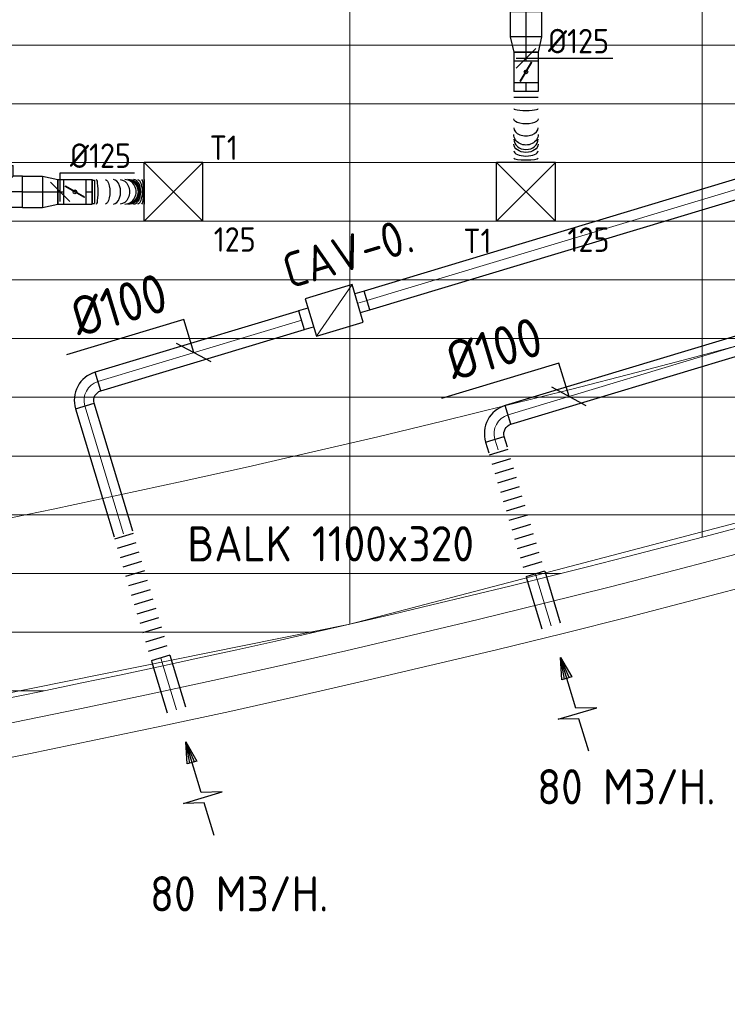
# Model space of a CAD drawing. Header units: millimetres. Extents: x -72915 to 21022, y 6278 to 52916.
# Tile 32 of 60: x -32702 to -29087, y 7747 to 12778. Entities that reach past the tile are written whole.
import ezdxf
from ezdxf.enums import TextEntityAlignment as Align

# ---------------------------------------------------------------- set-up
doc = ezdxf.new("R2010")
doc.units = ezdxf.units.MM
doc.header["$LTSCALE"] = 50
doc.linetypes.add('CENTER2', pattern=[28.575, 19.05, -3.175, 3.175, -3.175])
for name, color, linetype in [('4plfd', 254, 'Continuous'), ('WL570---_RETOUR', 100, 'Continuous'), ('WL570---_TOEVOER', 200, 'Continuous'), ('WL570---_TOEVOER_HL', 1, 'Continuous'), ('WL570---_TOEVOER_RST', 200, 'Continuous'), ('WL570---_TOEVOER_RST_HL', 1, 'Continuous'), ('WM570---', 2, 'Continuous'), ('WM570---_RETOUR', 2, 'Continuous'), ('WM570---_TOEVOER', 2, 'Continuous'), ('WM570---_TOEVOER_PR', 2, 'Continuous'), ('WM570---_TOEVOER_RST_PR', 1, 'Continuous')]:
    doc.layers.add(name, color=color, linetype=linetype)
for name, color, linetype, lineweight in [('WL570---_BESTAAND-HARTLIJN', 161, 'Continuous', 0), ('WL570---_BESTAAND-MAATVOERING', 161, 'Continuous', 0), ('WL570---_BESTAAND-TOEVOER', 180, 'Continuous', 0)]:
    doc.layers.add(name, color=color, linetype=linetype, lineweight=lineweight)
doc.styles.add('BURO-025', font='ISO96.shx', dxfattribs={"height": 125})
doc.styles.add('ISO', font='ISO', dxfattribs={"height": 162})
doc.styles.add('MAATVOERING', font='ISO')

# ---------------------------------------------------------------- blocks, each defined once
blk = doc.blocks.new('VBX1001000010025000')
blk.add_lwpolyline([(50, -100), (300, -100), (300, 100), (50, 100)], close=True)
for points in [[(50, 50), (0, 50), (0, -50), (50, -50)], [(300, -50), (350, -50), (350, 50), (300, 50)]]:
    blk.add_lwpolyline(points)
at = {"layer": 'WL570---_BESTAAND-HARTLIJN'}
blk.add_line((300, 0), (350, 0), dxfattribs=at)
at = {"layer": 'WL570---_BESTAAND-TOEVOER'}
blk.add_line((50, -100), (300, 100), dxfattribs=at)
blk = doc.blocks.new('AFZPIJL')
for points in [[(0, -10), (0, -6.52), (-2.06, -5.97), (2.06, -5.97), (0, -5.41), (0, 0)], [(-0.26, -2.22), (0, 0)], [(0.26, -2.22), (0, 0)]]:
    blk.add_lwpolyline(points)
blk.add_lwpolyline([(0.52, -2.22), (-0.52, -2.22), (0, 0)], close=True)
blk = doc.blocks.new('MVLINE')
blk.add_line((35.4, -35.4), (-35.4, 35.4))
blk = doc.blocks.new('KARO')
for p, q in [((1, 0.5), (0, 0.5)), ((0, -0.5), (1, -0.5))]:
    blk.add_line(p, q)
at = {"invisible_edges": 15}
blk.add_3dface([(0, 0.5), (0, -0.5), (1, -0.5), (1, 0.5)], dxfattribs=at)
at = {"layer": 'WL570---_BESTAAND-HARTLIJN'}
blk.add_line((0, 0), (1, 0), dxfattribs=at)
blk = doc.blocks.new('OBO10000090H')
blk.add_lwpolyline([(50, -100, 0.414214), (-100, 50), (-100, -50, -0.414214), (-50, -100)], format="xyb", close=True)
at = {"invisible_edges": 15}
for points in [[(-91.3, -50.8), (-74, 47.7), (-100, 50), (-100, -50)], [(-82.9, -53), (-48.7, 41), (-74, 47.7), (-91.3, -50.8)], [(-75, -56.7), (-25, 29.9), (-48.7, 41), (-82.9, -53)], [(-67.9, -61.7), (-3.6, 14.9), (-25, 29.9), (-75, -56.7)], [(-61.7, -67.9), (14.9, -3.6), (-3.6, 14.9), (-67.9, -61.7)], [(-56.7, -75), (29.9, -25), (14.9, -3.6), (-61.7, -67.9)], [(-53, -82.9), (41, -48.7), (29.9, -25), (-56.7, -75)], [(-50.8, -91.3), (47.7, -74), (41, -48.7), (-53, -82.9)], [(-50, -100), (50, -100), (47.7, -74), (-50.8, -91.3)]]:
    blk.add_3dface(points, dxfattribs=at)
at = {"layer": 'WL570---_BESTAAND-HARTLIJN'}
blk.add_arc((-100, -100), 100, 0, 90, dxfattribs=at)
blk = doc.blocks.new('FLLINE100')
blk.add_line((0, -50), (0, 50))
blk = doc.blocks.new('OEX1000072400')
at = {"rotation": 286.7710963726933}
for p in [(-202, 670.2), (-187.6, 622.4), (-173.1, 574.5), (-158.7, 526.6), (-144.3, 478.7), (-129.8, 430.9), (-115.4, 383), (-101, 335.1), (-86.6, 287.2), (-72.1, 239.4), (-57.7, 191.5), (-43.3, 143.6), (-28.9, 95.7), (-14.4, 47.9)]:
    blk.add_blockref('FLLINE100', p, dxfattribs=at)
blk = doc.blocks.new('Groep-79')
at = {"color": 8, "linetype": 'Continuous', "lineweight": 13}
for p, q in [((-33254.9, 18999.1), (-33254.9, 8239.8)), ((-31454.9, 18999.1), (-31454.9, 8683.4)), ((-65620, 11199.1), (-23841, 11199.1)), ((-65620, 10899.1), (-24597.7, 10899.1)), ((-65620, 10599.1), (-25389.2, 10599.1)), ((-65620, 10299.1), (-26229.6, 10299.1)), ((-65620, 9999.1), (-27084.9, 9999.1)), ((-65620, 9699.1), (-28071.2, 9699.1)), ((-65620, 9399.1), (-28992, 9399.1)), ((-33254.9, 8239.9), (-29654.9, 9183.2)), ((-65366, 9099.1), (-29943.5, 9099.1)), ((-64290.1, 8799.1), (-31019.4, 8799.1)), ((-63133.8, 8499.1), (-32175.7, 8499.1)), ((-36854.9, 7514.1), (-33254.9, 8239.9)), ((-61877.5, 8199.1), (-33432, 8199.1)), ((-60492, 7899.1), (-34817.5, 7899.1))]:
    blk.add_line(p, q, dxfattribs=at)
at = {"color": 8, "linetype": 'Continuous', "lineweight": 13, "flags": 128}
for points in [[(-65620, 12924.8), (-65620, 9039.9, 0.175808), (-22004.9, 11828), (-22004.9, 19149)], [(-47654.9, 6597.2, 0.102915), (-22154.9, 11902, 0.102915)]]:
    blk.add_lwpolyline(points, format="xyb", dxfattribs=at)
blk = doc.blocks.new('Block plafond 1e verd')
at = {"layer": '4plfd'}
blk.add_blockref('Groep-79', (22004.9, -19149), dxfattribs=at)
blk = doc.blocks.new('*U371')
at = {"color": 0, "ltscale": 10}
for p, q in [((150, 150, -2500), (-150, 150, -2500)), ((-150, -150, -2500), (-150, 150, -2500)), ((150, -150, -2500), (-150, 150, -2500)), ((-150, -150, -2500), (150, 150, -2500)), ((150, -150, -2500), (150, 150, -2500)), ((150, -150, -2500), (-150, -150, -2500))]:
    blk.add_line(p, q, dxfattribs=at)
at = {"layer": 'WL570---_TOEVOER_RST_HL', "linetype": 'CENTER2'}
blk.add_circle((0, 0, -2500), 0.075, dxfattribs=at)
at = {"layer": 'WL570---_TOEVOER_RST', "color": 2, "style": 'BURO-025'}
for tag in ['MC', 'Q']:
    blk.add_attdef(tag, text='', height=125, dxfattribs=at).set_placement((0, 0), align=Align.MIDDLE)
at = {"layer": 'WM570---_TOEVOER_RST_PR', "color": 2, "style": 'BURO-025'}
blk.add_attdef('POSNR', text='', height=125, dxfattribs=at).set_placement((0, 0), align=Align.MIDDLE)
blk = doc.blocks.new('*U372')
at = {"color": 0, "ltscale": 10}
for p, q in [((150, 150, -2500), (-150, 150, -2500)), ((-150, -150, -2500), (-150, 150, -2500)), ((150, -150, -2500), (-150, 150, -2500)), ((-150, -150, -2500), (150, 150, -2500)), ((150, -150, -2500), (150, 150, -2500)), ((150, -150, -2500), (-150, -150, -2500))]:
    blk.add_line(p, q, dxfattribs=at)
at = {"layer": 'WL570---_TOEVOER_RST_HL', "linetype": 'CENTER2'}
blk.add_circle((0, 0, -2500), 0.075, dxfattribs=at)
at = {"layer": 'WL570---_TOEVOER_RST', "color": 2, "style": 'BURO-025'}
for tag in ['MC', 'Q']:
    blk.add_attdef(tag, text='', height=125, dxfattribs=at).set_placement((0, 0), align=Align.MIDDLE)
at = {"layer": 'WM570---_TOEVOER_RST_PR', "color": 2, "style": 'BURO-025'}
blk.add_attdef('POSNR', text='', height=125, dxfattribs=at).set_placement((0, 0), align=Align.MIDDLE)
blk = doc.blocks.new('*U804')
at = {"color": 0, "ltscale": 10}
for p, q in [((0, 80, -2700), (101.4, 80, -2700)), ((0, -80, -2700), (0, 80, -2700)), ((101.4, 80, -2700), (101.4, -80, -2700)), ((0, -80, -2700), (101.4, -80, -2700))]:
    blk.add_line(p, q, dxfattribs=at)
at = {"layer": 'WL570---_TOEVOER_HL', "linetype": 'CENTER2'}
blk.add_line((0, 0, -2700), (101.4, 0, -2700), dxfattribs=at)
at = {"layer": 'WM570---_TOEVOER_PR', "color": 2, "style": 'BURO-025'}
blk.add_attdef('POSNR', text='', height=125, dxfattribs=at).set_placement((0, 0), align=Align.MIDDLE)
blk = doc.blocks.new('*U805')
at = {"color": 0, "ltscale": 10}
for p, q in [((0, 62.5, -2700), (31.2, 62.5, -2700)), ((0, -62.5, -2700), (0, 62.5, -2700)), ((0, -62.5, -2700), (31.2, -62.5, -2700))]:
    blk.add_line(p, q, dxfattribs=at)
at = {"layer": 'WL570---_TOEVOER_HL', "linetype": 'CENTER2'}
blk.add_line((0, 0, -2700), (31.2, 0, -2700), dxfattribs=at)
at = {"layer": 'WM570---_TOEVOER_PR', "color": 2, "style": 'BURO-025'}
blk.add_attdef('POSNR', text='', height=125, dxfattribs=at).set_placement((0, 0), align=Align.MIDDLE)
blk = doc.blocks.new('*U806')
at = {"color": 0, "ltscale": 10}
for p, q in [((0, 80, -2700), (78.2, 62.5, -2700)), ((0, 80, -2700), (0, -80, -2700)), ((78.2, 62.5, -2700), (78.2, -62.5, -2700)), ((0, -80, -2700), (78.2, -62.5, -2700))]:
    blk.add_line(p, q, dxfattribs=at)
at = {"layer": 'WL570---_TOEVOER_HL', "linetype": 'CENTER2'}
blk.add_line((0, 0, -2700), (78.2, 0, -2700), dxfattribs=at)
for centre in [(0, 0, -2700), (78.2, 0, -2700)]:
    blk.add_circle(centre, 0.075, dxfattribs=at)
at = {"layer": 'WM570---_TOEVOER_PR', "color": 2, "style": 'BURO-025'}
blk.add_attdef('POSNR', text='', height=125, dxfattribs=at).set_placement((0, 0), align=Align.MIDDLE)
blk = doc.blocks.new('*U807')
at = {"ltscale": 10}
for p, q in [((-56.5, 62.5, -2700), (56.5, 62.5, -2700)), ((-56.5, -62.5, -2700), (-56.5, 62.5, -2700)), ((56.5, 62.5, -2700), (56.5, -62.5, -2700)), ((87.6, 59.4, -2700), (100.8, 59.4, -2700)), ((100.8, 59.4, -2700), (100.8, -59.4, -2700)), ((-49.4, 27.3, -2700), (-48.4, 29.1, -2700)), ((48.4, -29.1, -2700), (-49.4, 27.3, -2700)), ((49.4, -27.3, -2700), (-48.4, 29.1, -2700)), ((48.4, -29.1, -2700), (49.4, -27.3, -2700)), ((-56.5, -62.5, -2700), (56.5, -62.5, -2700)), ((87.6, -59.4, -2700), (100.8, -59.4, -2700))]:
    blk.add_line(p, q, dxfattribs=at)
blk.add_circle((0, 0, -2700), 9.41, dxfattribs=at)
at = {"layer": 'WL570---_TOEVOER', "color": 2, "style": 'BURO-025'}
blk.add_attdef('I', text='', height=125, dxfattribs=at).set_placement((0, 0), align=Align.MIDDLE)
at = {"layer": 'WM570---_TOEVOER_PR', "color": 2, "style": 'BURO-025'}
blk.add_attdef('POSNR', text='', height=125, dxfattribs=at).set_placement((0, 0), align=Align.MIDDLE)
blk = doc.blocks.new('*U808')
at = {"color": 0, "ltscale": 10}
for p, q in [((-128.3, 80, -2700), (128.3, 80, -2700)), ((-128.3, 80, -2700), (-128.3, -80, -2700)), ((128.3, 80, -2700), (128.3, -80, -2700)), ((0, 0, -2700), (-80, -80, -2700)), ((0, 0, -2700), (80, -80, -2700)), ((-128.3, -80, -2700), (-80, -80, -2700)), ((-80, -80, -2700), (-80, -134.9, -2700)), ((80, -80, -2700), (128.3, -80, -2700)), ((80, -80, -2700), (80, -134.9, -2700)), ((80, -134.9, -2700), (-80, -134.9, -2700))]:
    blk.add_line(p, q, dxfattribs=at)
at = {"layer": 'WL570---_TOEVOER_HL', "linetype": 'CENTER2'}
for p, q in [((-128.3, 0, -2700), (128.3, 0, -2700)), ((0, 0, -2700), (0, -134.9, -2700))]:
    blk.add_line(p, q, dxfattribs=at)
at = {"layer": 'WM570---_TOEVOER_PR', "color": 2, "style": 'BURO-025'}
blk.add_attdef('POSNR', text='', height=125, dxfattribs=at).set_placement((0, 0), align=Align.MIDDLE)
blk = doc.blocks.new('*U813')
at = {"color": 0, "ltscale": 10}
for p, q in [((0, 62.5, -2700), (31.2, 62.5, -2700)), ((31.2, 62.5, -2700), (31.2, -62.5, -2700)), ((0, -62.5, -2700), (31.2, -62.5, -2700))]:
    blk.add_line(p, q, dxfattribs=at)
at = {"layer": 'WL570---_TOEVOER_HL', "linetype": 'CENTER2'}
blk.add_line((0, 0, -2700), (31.2, 0, -2700), dxfattribs=at)
at = {"layer": 'WM570---_TOEVOER_PR', "color": 2, "style": 'BURO-025'}
blk.add_attdef('POSNR', text='', height=125, dxfattribs=at).set_placement((0, 0), align=Align.MIDDLE)
blk = doc.blocks.new('*U814')
at = {"color": 0, "ltscale": 10}
for p, q in [((0, -62.5, -2700), (0, 62.5, -2700)), ((266.8, 62.5, -2700), (266.8, -62.5, -2700))]:
    blk.add_line(p, q, dxfattribs=at)
for centre, major_axis, ratio, start_param, end_param in [((23.2, 0, -2700), (0, -62.5), 0.12554, 0, 3.141593), ((109.1, 0, -2700), (0, -62.5), 0.589225, 0, 3.141593), ((168.3, 0, -2700), (0, -62.5), 0.908904, 0, 3.141593), ((182.7, 0, -2700), (0, 62.5), 0.908904, 3.141593, 6.283185), ((212.3, 0, -2700), (0, 62.5), 0.589225, 3.141593, 6.283185), ((255.2, 0, -2700), (0, 62.5), 0.12554, 3.141593, 6.283185)]:
    blk.add_ellipse(centre, major_axis=major_axis, ratio=ratio, start_param=start_param, end_param=end_param, dxfattribs=at)
at = {"color": 0, "ltscale": 10, "extrusion": (0, 0, -1)}
for centre, major_axis, ratio, start_param, end_param in [((68.3, 0, -2700), (0, 62.5), 0.368827, 0, 3.141593), ((143.1, 0, -2700), (0, 62.5), 0.773053, 0, 3.141593), ((175.6, 0, -2700), (0, 62.5), 0.948625, 0, 3.141593), ((195.3, 0, -2700), (0, -62.5), 0.773053, 3.141593, 6.283185), ((232.7, 0, -2700), (0, -62.5), 0.368827, 3.141593, 6.283185)]:
    blk.add_ellipse(centre, major_axis=major_axis, ratio=ratio, start_param=start_param, end_param=end_param, dxfattribs=at)
at = {"layer": 'WM570---_TOEVOER_PR', "color": 2, "style": 'BURO-025'}
blk.add_attdef('POSNR', text='', height=125, dxfattribs=at).set_placement((0, 0), align=Align.MIDDLE)
blk = doc.blocks.new('*U827')
at = {"layer": 'WM570---_TOEVOER', "color": 0, "ltscale": 10}
for p, q in [((0, 97.2), (380.4, 97.2)), ((0, -50), (0, 97.2)), ((50, -50), (-50, 50))]:
    blk.add_line(p, q, dxfattribs=at)
at = {"layer": 'WM570---_TOEVOER', "color": 0, "style": 'BURO-025'}
blk.add_text('%%c125', height=125, dxfattribs=at).set_placement((50, 122.2))
blk = doc.blocks.new('*U834')
at = {"color": 0, "ltscale": 10}
for p, q in [((0, 80, -2700), (129.5, 80, -2700)), ((0, -80, -2700), (0, 80, -2700)), ((129.5, 80, -2700), (129.5, -80, -2700)), ((0, -80, -2700), (129.5, -80, -2700))]:
    blk.add_line(p, q, dxfattribs=at)
at = {"layer": 'WL570---_TOEVOER_HL', "linetype": 'CENTER2'}
blk.add_line((0, 0, -2700), (129.5, 0, -2700), dxfattribs=at)
at = {"layer": 'WM570---_TOEVOER_PR', "color": 2, "style": 'BURO-025'}
blk.add_attdef('POSNR', text='', height=125, dxfattribs=at).set_placement((0, 0), align=Align.MIDDLE)
blk = doc.blocks.new('*U835')
at = {"color": 0, "ltscale": 10}
for p, q in [((0, 80, -2700), (78.2, 62.5, -2700)), ((0, 80, -2700), (0, -80, -2700)), ((78.2, 62.5, -2700), (78.2, -62.5, -2700)), ((0, -80, -2700), (78.2, -62.5, -2700))]:
    blk.add_line(p, q, dxfattribs=at)
at = {"layer": 'WL570---_TOEVOER_HL', "linetype": 'CENTER2'}
blk.add_line((0, 0, -2700), (78.2, 0, -2700), dxfattribs=at)
for centre in [(0, 0, -2700), (78.2, 0, -2700)]:
    blk.add_circle(centre, 0.075, dxfattribs=at)
at = {"layer": 'WM570---_TOEVOER_PR', "color": 2, "style": 'BURO-025'}
blk.add_attdef('POSNR', text='', height=125, dxfattribs=at).set_placement((0, 0), align=Align.MIDDLE)
blk = doc.blocks.new('*U836')
at = {"color": 0, "ltscale": 10}
for p, q in [((0, 62.5, -2700), (44.4, 62.5, -2700)), ((0, -62.5, -2700), (0, 62.5, -2700)), ((0, -62.5, -2700), (44.4, -62.5, -2700))]:
    blk.add_line(p, q, dxfattribs=at)
at = {"layer": 'WL570---_TOEVOER_HL', "linetype": 'CENTER2'}
blk.add_line((0, 0, -2700), (44.4, 0, -2700), dxfattribs=at)
at = {"layer": 'WM570---_TOEVOER_PR', "color": 2, "style": 'BURO-025'}
blk.add_attdef('POSNR', text='', height=125, dxfattribs=at).set_placement((0, 0), align=Align.MIDDLE)
blk = doc.blocks.new('*U837')
at = {"ltscale": 10}
for p, q in [((-56.5, 62.5, -2700), (56.5, 62.5, -2700)), ((-56.5, -62.5, -2700), (-56.5, 62.5, -2700)), ((56.5, 62.5, -2700), (56.5, -62.5, -2700)), ((-49.4, 27.3, -2700), (-48.4, 29.1, -2700)), ((48.4, -29.1, -2700), (-49.4, 27.3, -2700)), ((49.4, -27.3, -2700), (-48.4, 29.1, -2700)), ((48.4, -29.1, -2700), (49.4, -27.3, -2700)), ((-56.5, -62.5, -2700), (56.5, -62.5, -2700))]:
    blk.add_line(p, q, dxfattribs=at)
blk.add_circle((0, 0, -2700), 9.41, dxfattribs=at)
at = {"layer": 'WL570---_TOEVOER', "color": 2, "style": 'BURO-025'}
blk.add_attdef('I', text='', height=125, dxfattribs=at).set_placement((0, 0), align=Align.MIDDLE)
at = {"layer": 'WM570---_TOEVOER_PR', "color": 2, "style": 'BURO-025'}
blk.add_attdef('POSNR', text='', height=125, dxfattribs=at).set_placement((0, 0), align=Align.MIDDLE)
blk = doc.blocks.new('*U840')
at = {"color": 0, "ltscale": 10}
for p, q in [((0, 62.5, -2700), (44.4, 62.5, -2700)), ((44.4, 62.5, -2700), (44.4, -62.5, -2700)), ((0, -62.5, -2700), (44.4, -62.5, -2700))]:
    blk.add_line(p, q, dxfattribs=at)
at = {"layer": 'WL570---_TOEVOER_HL', "linetype": 'CENTER2'}
blk.add_line((0, 0, -2700), (44.4, 0, -2700), dxfattribs=at)
at = {"layer": 'WM570---_TOEVOER_PR', "color": 2, "style": 'BURO-025'}
blk.add_attdef('POSNR', text='', height=125, dxfattribs=at).set_placement((0, 0), align=Align.MIDDLE)
blk = doc.blocks.new('*U841')
at = {"color": 0, "ltscale": 10}
for p, q in [((0, 62.5, -2700), (0, -62.5, -2700)), ((30.1, 62.5, -2700), (30.1, -62.5, -2700)), ((362.2, 62.5, -2700), (362.2, -62.5, -2700))]:
    blk.add_line(p, q, dxfattribs=at)
for centre, major_axis, ratio, start_param, end_param in [((87.2, 0, -2700), (0, -62.5), 0.144194, 0, 3.141593), ((184.5, 0, -2700), (0, -62.5), 0.663189, 0, 3.141593), ((242.7, 0, -2700), (0, 62.5), 0.85151, 3.141593, 6.283185), ((303.1, 0, -2700), (0, 62.5), 0.420835, 3.141593, 6.283185)]:
    blk.add_ellipse(centre, major_axis=major_axis, ratio=ratio, start_param=start_param, end_param=end_param, dxfattribs=at)
at = {"color": 0, "ltscale": 10, "extrusion": (0, 0, -1)}
for centre, major_axis, ratio, start_param, end_param in [((139.1, 0, -2700), (0, 62.5), 0.420835, 0, 3.141593), ((219.8, 0, -2700), (0, 62.5), 0.85151, 0, 3.141593), ((269.1, 0, -2700), (0, -62.5), 0.663189, 3.141593, 6.283185), ((342, 0, -2700), (0, -62.5), 0.144194, 3.141593, 6.283185)]:
    blk.add_ellipse(centre, major_axis=major_axis, ratio=ratio, start_param=start_param, end_param=end_param, dxfattribs=at)
at = {"layer": 'WM570---_TOEVOER_PR', "color": 2, "style": 'BURO-025'}
blk.add_attdef('POSNR', text='', height=125, dxfattribs=at).set_placement((0, 0), align=Align.MIDDLE)
blk = doc.blocks.new('*U850')
at = {"layer": 'WM570---_TOEVOER', "color": 0, "ltscale": 10}
for p, q in [((-50, -50), (50, 50)), ((-50, 0), (442.9, 0))]:
    blk.add_line(p, q, dxfattribs=at)
at = {"layer": 'WM570---_TOEVOER', "color": 0, "style": 'BURO-025'}
blk.add_text('%%c125', height=125, dxfattribs=at).set_placement((112.5, 25))

msp = doc.modelspace()

# ---------------------------------------------------------------- linework, layer by layer
at = {"layer": 'WL570---_BESTAAND-MAATVOERING'}
for radius, start, end in [(63040.6, 253.359756, 292.968331), (64240.6, 253.679371, 293.67904)]:
    msp.add_arc((-45416.8, 71987.1), radius, start, end, dxfattribs=at)
at = {"layer": 'WM570---_RETOUR'}
for points in [[(-31812.1, 11076.5), (-31863.3, 11246.5), (-32462.9, 11065.8)], [(-29895.7, 10852.4), (-29947, 11022.3), (-30546.5, 10841.6)]]:
    msp.add_lwpolyline(points, dxfattribs=at)

# ---------------------------------------------------------------- block references
at = {"layer": 'WL570---_RETOUR'}
for name, p, xscale, yscale, zscale, rotation in [('KARO', (-26391.3, 12710.1), 4738.525493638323, 100, 100, 196.7700000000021), ('KARO', (-31260.5, 11242.8), 1087.767984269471, 100, 100, 196.7700000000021), ('KARO', (-30207, 10758.6), 1494.792856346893, 100, 100, 16.77109637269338), ('KARO', (-32368.9, 10804.3), 683.2559617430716, 100, 100, 286.7710963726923), ('KARO', (-30257.6, 10579.8), 56.5532353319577, 100, 100, 106.7710963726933), ('KARO', (-30066.1, 9944.5), 275.9456809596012, 100, 100, 286.7710963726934), ('KARO', (-31980.3, 9514.8), 275.9456809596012, 100, 100, 286.7710963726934), ('AFZPIJL', (-29938.9, 9518.3), 50, 50, 50, 16.77109637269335), ('AFZPIJL', (-31853, 9088.6), 50, 50, 50, 16.77109637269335)]:
    msp.add_blockref(name, p, dxfattribs=dict(at, xscale=xscale, yscale=yscale, zscale=zscale, rotation=rotation))
for name, p, rotation in [('VBX1001000010025000', (-31262.5, 11242.2), 16.77), ('OBO10000090H', (-32397.7, 10900.1), 106.7700000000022), ('OBO10000090H', (-30302.8, 10729.7), 106.7710963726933)]:
    msp.add_blockref(name, p, dxfattribs=dict(at, rotation=rotation))
for p in [(-30052.4, 9899.1), (-31966.6, 9469.4)]:
    msp.add_blockref('OEX1000072400', p, dxfattribs=at)
at = {"layer": 'WL570---_TOEVOER'}
for name, p, rotation in [('*U834', (-30115.4, 12820.1, 2700), 270), ('*U835', (-30115.4, 12690.6, 2700), 270), ('*U836', (-30115.4, 12612.4, 2700), 270), ('*U837', (-30115.4, 12511.5, 2700), 270), ('*U840', (-30115.4, 12455.1, 2700), 270), ('*U841', (-30115.4, 12410.6, 2700), 270), ('*U808', (-32815.4, 11898.4, 2700), 180)]:
    msp.add_blockref(name, p, dxfattribs=dict(at, rotation=rotation))
ref = msp.add_blockref('*U371', (-31915.4, 11898.4, 2500), dxfattribs=at)
ref.add_attrib('Q', '125', (-31710.7, 11592.4), dxfattribs={"layer": 'WL570---_TOEVOER_RST', "color": 2, "height": 125, "style": 'BURO-025'})
ref.add_attrib('MC', 'T1', (-31731.7, 12061.3), dxfattribs={"layer": 'WL570---_TOEVOER_RST', "color": 2, "height": 125, "style": 'BURO-025'})
ref = msp.add_blockref('*U372', (-30115.4, 11898.4, 2500), dxfattribs=at)
ref.add_attrib('Q', '125', (-29903.3, 11591.6), dxfattribs={"layer": 'WL570---_TOEVOER_RST', "color": 2, "height": 125, "style": 'BURO-025'})
ref.add_attrib('MC', 'T1', (-30435.9, 11585.2), dxfattribs={"layer": 'WL570---_TOEVOER_RST', "color": 2, "height": 125, "style": 'BURO-025'})
for name, p in [('*U804', (-32687.1, 11898.4, 2700)), ('*U806', (-32585.6, 11898.4, 2700)), ('*U805', (-32507.4, 11898.4, 2700)), ('*U807', (-32419.8, 11898.4, 2700)), ('*U813', (-32363.4, 11898.4, 2700)), ('*U814', (-32332.2, 11898.4, 2700))]:
    msp.add_blockref(name, p, dxfattribs=at)
at = {"layer": 'WM570---_RETOUR', "xscale": 2, "yscale": 2, "zscale": 2, "rotation": 16.77109637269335}
for p in [(-31812.1, 11076.5), (-29895.7, 10852.4)]:
    msp.add_blockref('MVLINE', p, dxfattribs=at)
at = {"layer": 'WM570---_TOEVOER'}
for name, p in [('Block plafond 1e verd', (-19765.4, 20598.3)), ('*U850', (-30115.4, 12581.1)), ('*U827', (-32495, 11898.4, 2700))]:
    msp.add_blockref(name, p, dxfattribs=at)

# ---------------------------------------------------------------- texts
at = {"layer": 'WM570---', "style": 'ISO'}
msp.add_text('BALK 1100x320', height=180, dxfattribs=at).set_placement((-31845.4, 10009.7))
at = {"layer": 'WM570---_RETOUR', "style": 'MAATVOERING'}
msp.add_text('CAV-0.', height=180, rotation=16.77, dxfattribs=at).set_placement((-31323, 11402))
for p in [(-31930.4, 11295.9), (-30014.1, 11071.7)]:
    msp.add_text('%%c100', height=200, rotation=16.7711, dxfattribs=at).set_placement(p, align=Align.RIGHT)
for p in [(-30058.3, 8768.2), (-32035.9, 8221.2)]:
    msp.add_text('80 M3/H.', height=180, dxfattribs=at).set_placement(p)

doc.saveas('drawing.dxf')
